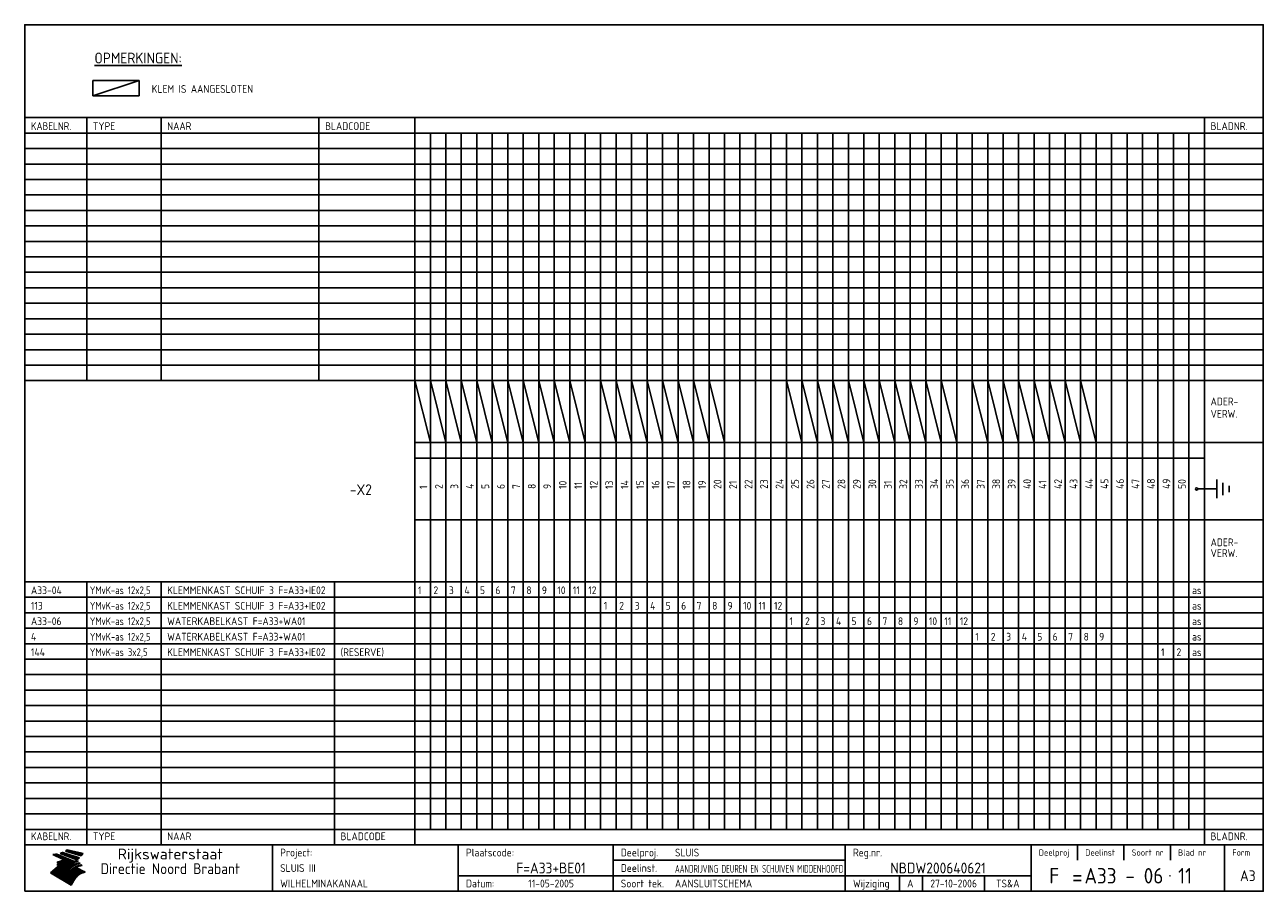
# Model space of a CAD drawing. Extents: x 10 to 410, y 10 to 290.
import ezdxf
from ezdxf.enums import TextEntityAlignment as Align

# ---------------------------------------------------------------- set-up
doc = ezdxf.new("R2010")
doc.units = 0
doc.header["$MEASUREMENT"] = 0
doc.linetypes.add('CENTRE', pattern=[50.8, 31.75, -6.35, 6.35, -6.35])
doc.layers.get('0').update_dxf_attribs({"linetype": 'CONTINUOUS'})
for name, color, linetype in [('0-25', 7, 'CONTINUOUS'), ('0-35', 2, 'CONTINUOUS'), ('0-50', 3, 'CONTINUOUS'), ('B-25', 7, 'CONTINUOUS'), ('B-35', 2, 'CONTINUOUS'), ('S-25', 7, 'CONTINUOUS'), ('S-35', 2, 'CONTINUOUS')]:
    doc.layers.add(name, color=color, linetype=linetype)
doc.styles.add('ISO', font='iso.shx')
doc.styles.get("Standard").update_dxf_attribs({"font": 'iso.shx'})

# ---------------------------------------------------------------- blocks, each defined once
blk = doc.blocks.new('rme16')
at = {"layer": '0-25'}
for p, q in [((410, 35), (10, 35)), ((410, 30), (10, 30)), ((350, 25), (350, 20)), ((365, 25), (365, 20)), ((380, 25), (380, 20)), ((200, 20), (275, 20)), ((150, 15), (335, 15)), ((292.5, 15), (292.5, 10)), ((300, 15), (300, 10)), ((320, 15), (320, 10))]:
    blk.add_line(p, q, dxfattribs=at)
at = {"layer": '0-25', "color": 7}
for p, q in [((19.1, 21.89), (25.12, 19)), ((19.1, 21.89), (25.12, 19)), ((19.17, 21.86), (20.7, 21.86)), ((19.29, 21.8), (20.83, 21.8)), ((19.4, 21.75), (20.96, 21.75)), ((19.52, 21.69), (21.09, 21.69)), ((19.64, 21.63), (21.22, 21.63)), ((19.74, 21.92), (20.56, 21.92)), ((19.75, 21.58), (21.36, 21.58)), ((19.87, 21.52), (21.49, 21.52)), ((19.99, 21.47), (21.62, 21.47)), ((20.11, 21.41), (21.75, 21.41)), ((20.22, 21.35), (21.88, 21.35)), ((20.25, 21.97), (20.43, 21.97)), ((20.34, 21.3), (22.02, 21.3)), ((20.38, 21.99), (26.02, 19.59)), ((20.38, 21.99), (26.02, 19.59)), ((20.46, 21.24), (22.15, 21.24)), ((20.57, 21.18), (22.28, 21.18)), ((20.69, 21.13), (22.41, 21.13)), ((20.81, 21.07), (22.55, 21.07)), ((20.92, 21.02), (22.68, 21.02)), ((21.04, 20.96), (22.81, 20.96)), ((21.16, 20.9), (22.94, 20.9)), ((21.27, 20.85), (23.07, 20.85)), ((21.39, 20.79), (23.21, 20.79)), ((21.47, 22.25), (26.83, 20.19)), ((21.47, 22.25), (26.83, 20.19)), ((21.49, 22.25), (23.07, 22.25)), ((21.51, 20.73), (23.34, 20.73)), ((21.6, 22.2), (23.25, 22.2)), ((21.63, 20.68), (23.47, 20.68)), ((21.65, 22.31), (22.89, 22.31)), ((21.74, 20.62), (23.6, 20.62)), ((21.75, 22.14), (23.42, 22.14)), ((21.8, 22.37), (22.71, 22.37)), ((21.86, 20.57), (23.73, 20.57)), ((21.9, 22.08), (23.6, 22.08)), ((21.94, 22.42), (22.53, 22.42)), ((21.98, 20.51), (23.87, 20.51)), ((22.04, 22.03), (23.78, 22.03)), ((22.06, 22.48), (22.36, 22.48)), ((22.09, 20.45), (24, 20.45)), ((22.18, 22.53), (27.65, 20.8)), ((22.18, 22.53), (27.65, 20.8)), ((22.19, 21.97), (23.96, 21.97)), ((22.21, 20.4), (24.13, 20.4)), ((22.33, 20.34), (24.26, 20.34)), ((22.34, 21.92), (24.13, 21.92)), ((22.37, 20), (23.08, 20)), ((22.44, 20.28), (24.4, 20.28)), ((22.48, 21.86), (24.31, 21.86)), ((22.49, 20.06), (23.04, 20.06)), ((22.56, 20.23), (24.53, 20.23)), ((22.61, 20.12), (22.93, 20.12)), ((22.63, 21.8), (24.49, 21.8)), ((22.68, 20.17), (24.66, 20.17)), ((22.71, 20.17), (22.82, 20.17)), ((23.11, 20.02), (22.77, 20.2)), ((23.11, 20.02), (22.77, 20.2)), ((22.78, 21.75), (24.67, 21.75)), ((22.79, 20.12), (24.79, 20.12)), ((22.91, 20.06), (24.92, 20.06)), ((22.92, 21.69), (24.85, 21.69)), ((23.03, 20), (25.06, 20)), ((23.07, 21.63), (25.02, 21.63)), ((23.14, 22.99), (28.22, 21.46)), ((23.14, 22.99), (28.22, 21.46)), ((23.15, 22.98), (25.33, 22.98)), ((23.22, 21.58), (25.2, 21.58)), ((23.23, 23.04), (25.09, 23.04)), ((23.32, 23.1), (24.84, 23.1)), ((23.34, 22.93), (25.57, 22.93)), ((23.36, 21.52), (25.38, 21.52)), ((23.4, 23.15), (24.6, 23.15)), ((23.49, 23.21), (24.36, 23.21)), ((23.51, 21.47), (25.56, 21.47)), ((23.52, 22.87), (25.81, 22.87)), ((23.57, 23.27), (24.12, 23.27)), ((23.64, 23.32), (23.87, 23.32)), ((23.66, 21.41), (25.74, 21.41)), ((23.7, 23.36), (28.82, 22.17)), ((23.7, 23.36), (28.82, 22.17)), ((23.71, 22.82), (26.06, 22.82)), ((23.8, 21.35), (25.91, 21.35)), ((23.9, 22.76), (26.3, 22.76)), ((23.95, 21.3), (26.09, 21.3)), ((24.09, 22.7), (26.54, 22.7)), ((24.09, 21.24), (26.27, 21.24)), ((24.24, 21.18), (26.45, 21.18)), ((24.27, 22.65), (26.78, 22.65)), ((24.39, 21.13), (26.62, 21.13)), ((24.46, 22.59), (27.03, 22.59)), ((24.53, 21.07), (26.8, 21.07)), ((24.65, 22.53), (27.27, 22.53)), ((24.68, 21.02), (26.98, 21.02)), ((24.83, 20.96), (27.16, 20.96)), ((24.84, 22.48), (27.51, 22.48)), ((24.97, 20.9), (27.34, 20.9)), ((25.02, 22.42), (27.75, 22.42)), ((25.12, 20.85), (27.51, 20.85)), ((25.21, 22.37), (28, 22.37)), ((25.27, 20.79), (27.63, 20.79)), ((25.4, 22.31), (28.24, 22.31)), ((25.41, 20.73), (27.57, 20.73)), ((25.56, 20.68), (27.51, 20.68)), ((25.58, 22.25), (28.48, 22.25)), ((25.71, 20.62), (27.44, 20.62)), ((25.77, 22.2), (28.72, 22.2)), ((25.85, 20.57), (27.37, 20.57)), ((25.96, 22.14), (28.79, 22.14)), ((26, 20.51), (27.29, 20.51)), ((26.15, 22.08), (28.75, 22.08)), ((26.15, 20.45), (27.22, 20.45)), ((26.29, 20.4), (27.14, 20.4)), ((26.33, 22.03), (28.71, 22.03)), ((26.44, 20.34), (27.06, 20.34)), ((26.52, 21.97), (28.66, 21.97)), ((26.59, 20.28), (26.97, 20.28)), ((26.71, 21.92), (28.62, 21.92)), ((26.73, 20.23), (26.89, 20.23)), ((26.9, 21.86), (28.57, 21.86)), ((27.08, 21.8), (28.52, 21.8)), ((27.27, 21.75), (28.48, 21.75)), ((27.46, 21.69), (28.43, 21.69)), ((27.65, 21.63), (28.38, 21.63)), ((27.83, 21.58), (28.33, 21.58)), ((28.02, 21.52), (28.28, 21.52)), ((28.21, 21.47), (28.22, 21.47)), ((20.58, 17.88), (18.3, 16)), ((20.58, 17.88), (18.3, 16)), ((24.94, 11.97), (18.3, 16)), ((24.94, 11.97), (18.3, 16)), ((18.31, 16.01), (20.96, 16.01)), ((18.38, 16.07), (21.46, 16.07)), ((18.45, 16.12), (21.88, 16.12)), ((18.52, 16.18), (22.15, 16.18)), ((18.59, 16.23), (22.38, 16.23)), ((18.65, 16.29), (22.58, 16.29)), ((18.72, 16.35), (22.75, 16.35)), ((18.79, 16.4), (22.91, 16.4)), ((18.86, 16.46), (20.6, 16.46)), ((18.93, 16.52), (20.6, 16.52)), ((18.99, 16.57), (20.6, 16.57)), ((19.06, 16.63), (20.6, 16.63)), ((19.13, 16.68), (20.6, 16.68)), ((19.2, 16.74), (20.6, 16.74)), ((19.27, 16.8), (20.6, 16.8)), ((19.33, 16.85), (21.07, 16.85)), ((19.4, 16.91), (21.55, 16.91)), ((19.47, 16.97), (21.88, 16.97)), ((19.54, 17.02), (22.13, 17.02)), ((19.61, 17.08), (22.34, 17.08)), ((19.67, 17.13), (20.6, 17.13)), ((19.74, 17.19), (20.6, 17.19)), ((19.81, 17.25), (20.6, 17.25)), ((19.88, 17.3), (20.6, 17.3)), ((19.95, 17.36), (20.6, 17.36)), ((20.01, 17.42), (20.6, 17.42)), ((20.08, 17.47), (20.93, 17.47)), ((20.15, 17.53), (21.26, 17.53)), ((20.22, 17.58), (21.51, 17.58)), ((20.29, 17.64), (21.72, 17.64)), ((20.35, 17.7), (21.9, 17.7)), ((20.42, 17.75), (22.07, 17.75)), ((20.49, 17.81), (22.22, 17.81)), ((20.56, 17.87), (22.36, 17.87)), ((20.6, 19.11), (20.58, 19.51)), ((20.6, 19.11), (20.58, 19.51)), ((20.58, 19.5), (22.09, 19.5)), ((20.58, 19.44), (21.95, 19.44)), ((20.59, 19.38), (21.79, 19.38)), ((20.59, 19.33), (21.62, 19.33)), ((20.59, 19.27), (21.42, 19.27)), ((20.6, 19.22), (21.2, 19.22)), ((20.6, 19.16), (20.93, 19.16)), ((20.6, 19.11), (20.69, 19.12)), ((20.6, 19.11), (20.69, 19.12)), ((20.6, 18.79), (20.77, 18.81)), ((20.6, 18.79), (20.77, 18.81)), ((20.6, 18.29), (20.6, 18.79)), ((20.6, 18.29), (20.6, 18.79)), ((20.6, 18.77), (22.46, 18.77)), ((20.6, 18.71), (22.33, 18.71)), ((20.6, 18.65), (22.19, 18.65)), ((20.6, 18.6), (22.04, 18.6)), ((20.6, 18.54), (21.87, 18.54)), ((20.6, 18.48), (21.68, 18.48)), ((20.6, 18.43), (21.46, 18.43)), ((20.6, 18.37), (21.21, 18.37)), ((20.6, 18.29), (20.88, 18.32)), ((20.6, 18.29), (20.88, 18.32)), ((20.6, 18.32), (20.87, 18.32)), ((20.6, 17.88), (20.86, 17.91)), ((20.6, 17.88), (20.86, 17.91)), ((20.6, 17.43), (20.97, 17.48)), ((20.6, 17.43), (20.97, 17.48)), ((20.6, 17.43), (20.6, 17.09)), ((20.6, 17.43), (20.6, 17.09)), ((20.6, 17.09), (21.26, 17.16)), ((20.6, 17.09), (21.26, 17.16)), ((20.6, 16.8), (21.37, 16.89)), ((20.6, 16.8), (21.37, 16.89)), ((20.6, 16.8), (20.6, 16.45)), ((20.6, 16.8), (20.6, 16.45)), ((20.6, 16.45), (21.56, 16.56)), ((20.6, 16.45), (21.56, 16.56)), ((20.6, 15.97), (21.67, 16.09)), ((20.6, 15.97), (21.67, 16.09)), ((20.7, 16.46), (23.06, 16.46)), ((20.9, 19.55), (22.23, 19.55)), ((20.9, 18.82), (22.59, 18.82)), ((20.98, 17.92), (22.5, 17.92)), ((21.02, 17.13), (22.53, 17.13)), ((21.19, 19.61), (22.35, 19.61)), ((21.2, 16.52), (23.2, 16.52)), ((21.32, 18.88), (22.71, 18.88)), ((21.32, 17.98), (22.62, 17.98)), ((21.42, 19.67), (22.47, 19.67)), ((21.47, 17.19), (22.7, 17.19)), ((21.59, 18.03), (22.74, 18.03)), ((21.61, 18.93), (22.82, 18.93)), ((21.62, 19.72), (22.59, 19.72)), ((21.72, 16.57), (23.32, 16.57)), ((21.77, 17.25), (22.85, 17.25)), ((21.8, 19.78), (22.69, 19.78)), ((21.8, 18.09), (22.85, 18.09)), ((21.84, 18.99), (22.92, 18.99)), ((21.96, 19.83), (22.79, 19.83)), ((21.99, 18.15), (22.95, 18.15)), ((22.01, 17.3), (22.99, 17.3)), ((22.03, 19.05), (23.03, 19.05)), ((22.1, 16.63), (23.44, 16.63)), ((22.11, 19.89), (22.89, 19.89)), ((22.16, 18.2), (23.05, 18.2)), ((22.21, 19.1), (23.12, 19.1)), ((22.21, 17.36), (23.12, 17.36)), ((22.24, 19.95), (22.99, 19.95)), ((22.31, 18.26), (23.15, 18.26)), ((22.36, 19.16), (23.22, 19.16)), ((22.38, 16.68), (23.56, 16.68)), ((22.39, 17.42), (23.24, 17.42)), ((22.45, 18.32), (23.24, 18.32)), ((22.51, 19.22), (23.3, 19.22)), ((22.56, 17.47), (23.36, 17.47)), ((22.59, 18.37), (23.33, 18.37)), ((22.6, 16.74), (23.66, 16.74)), ((22.64, 19.27), (23.39, 19.27)), ((22.71, 18.43), (23.42, 18.43)), ((22.71, 17.53), (23.47, 17.53)), ((22.77, 19.33), (23.47, 19.33)), ((22.79, 16.8), (23.77, 16.8)), ((22.83, 18.48), (23.5, 18.48)), ((22.84, 17.58), (23.57, 17.58)), ((22.89, 19.38), (23.55, 19.38)), ((22.94, 18.54), (23.58, 18.54)), ((22.96, 16.85), (23.86, 16.85)), ((22.97, 17.64), (23.67, 17.64)), ((23, 19.44), (23.63, 19.44)), ((23.04, 18.6), (23.66, 18.6)), ((23.1, 19.5), (23.72, 19.5)), ((23.1, 17.7), (23.77, 17.7)), ((23.12, 16.91), (23.96, 16.91)), ((23.14, 18.65), (23.74, 18.65)), ((23.15, 19.95), (25.19, 19.95)), ((23.21, 19.55), (23.8, 19.55)), ((23.21, 17.75), (23.86, 17.75)), ((23.21, 16.01), (28.9, 16.01)), ((23.24, 18.71), (23.82, 18.71)), ((23.26, 19.89), (25.32, 19.89)), ((23.26, 16.97), (24.05, 16.97)), ((23.3, 19.61), (23.88, 19.61)), ((23.32, 17.81), (23.95, 17.81)), ((23.33, 18.77), (23.91, 18.77)), ((23.37, 16.07), (29.08, 16.07)), ((23.38, 19.83), (25.45, 19.83)), ((23.39, 19.67), (23.81, 19.67)), ((23.39, 17.02), (24.14, 17.02)), ((23.42, 18.82), (23.99, 18.82)), ((23.42, 17.87), (24.03, 17.87)), ((23.45, 19.7), (23.58, 19.79)), ((23.45, 19.7), (23.58, 19.79)), ((23.48, 19.72), (23.7, 19.72)), ((23.5, 19.78), (25.58, 19.78)), ((23.51, 18.88), (24.07, 18.88)), ((23.51, 16.12), (29.27, 16.12)), ((23.52, 17.92), (24.11, 17.92)), ((23.52, 17.08), (24.22, 17.08)), ((23.54, 18.9), (24.3, 19.42)), ((23.54, 18.9), (24.3, 19.42)), ((23.56, 19.78), (23.59, 19.78)), ((23.56, 19.39), (23.9, 19.62)), ((23.56, 19.39), (23.9, 19.62)), ((23.58, 19.79), (23.9, 19.62)), ((23.58, 19.79), (23.9, 19.62)), ((23.59, 18.93), (24.15, 18.93)), ((23.61, 19.72), (25.72, 19.72)), ((23.62, 17.98), (24.2, 17.98)), ((23.63, 17.13), (24.3, 17.13)), ((23.65, 18.59), (24.62, 19.25)), ((23.65, 18.59), (24.62, 19.25)), ((29.41, 16.17), (23.65, 16.17)), ((23.67, 18.99), (24.23, 18.99)), ((23.71, 18.03), (24.28, 18.03)), ((23.73, 19.67), (25.85, 19.67)), ((23.75, 19.05), (24.32, 19.05)), ((23.75, 17.19), (24.38, 17.19)), ((23.77, 16.23), (29.47, 16.23)), ((23.79, 18.09), (24.36, 18.09)), ((23.83, 19.1), (24.4, 19.1)), ((23.85, 19.61), (25.98, 19.61)), ((23.85, 17.25), (24.46, 17.25)), ((23.88, 18.15), (24.44, 18.15)), ((23.89, 16.29), (29.36, 16.29)), ((23.92, 19.16), (24.48, 19.16)), ((23.94, 18.19), (25.23, 19.07)), ((23.94, 18.19), (25.23, 19.07)), ((23.95, 17.3), (24.55, 17.3)), ((23.96, 19.55), (25.96, 19.55)), ((23.96, 18.2), (24.53, 18.2)), ((24, 19.22), (24.56, 19.22)), ((24, 16.35), (29.24, 16.35)), ((24.04, 18.26), (24.61, 18.26)), ((24.05, 17.36), (24.63, 17.36)), ((24.06, 17.88), (25.34, 18.76)), ((24.06, 17.88), (25.34, 18.76)), ((24.08, 19.5), (25.88, 19.5)), ((24.08, 19.27), (24.58, 19.27)), ((24.11, 16.4), (29.13, 16.4)), ((24.13, 18.32), (24.69, 18.32)), ((24.14, 17.42), (24.71, 17.42)), ((24.16, 19.33), (24.47, 19.33)), ((24.2, 19.44), (25.79, 19.44)), ((24.21, 18.37), (24.77, 18.37)), ((24.21, 16.46), (29.02, 16.46)), ((24.23, 17.47), (24.79, 17.47)), ((24.24, 17.48), (25.52, 18.36)), ((24.24, 17.48), (25.52, 18.36)), ((24.25, 19.38), (24.36, 19.38)), ((24.29, 18.43), (24.85, 18.43)), ((24.3, 19.42), (24.62, 19.25)), ((24.3, 19.42), (24.62, 19.25)), ((24.31, 19.38), (25.71, 19.38)), ((24.31, 17.53), (24.87, 17.53)), ((24.31, 16.52), (28.91, 16.52)), ((24.35, 17.17), (25.64, 18.05)), ((24.35, 17.17), (25.64, 18.05)), ((24.37, 18.48), (24.94, 18.48)), ((24.39, 17.58), (24.96, 17.58)), ((24.4, 16.57), (28.79, 16.57)), ((24.43, 19.33), (25.62, 19.33)), ((24.45, 18.54), (25.02, 18.54)), ((24.47, 17.64), (25.04, 17.64)), ((24.49, 16.63), (28.68, 16.63)), ((24.54, 18.6), (25.1, 18.6)), ((24.55, 19.27), (25.54, 19.27)), ((24.56, 17.7), (25.12, 17.7)), ((24.57, 16.68), (28.57, 16.68)), ((24.62, 18.65), (25.18, 18.65)), ((24.63, 16.72), (25.91, 17.6)), ((24.63, 16.72), (25.91, 17.6)), ((24.64, 17.75), (25.2, 17.75)), ((24.66, 16.74), (28.45, 16.74)), ((24.67, 19.22), (25.45, 19.22)), ((24.7, 18.71), (25.27, 18.71)), ((24.72, 17.81), (25.29, 17.81)), ((24.74, 16.8), (28.34, 16.8)), ((24.78, 19.16), (25.37, 19.16)), ((24.78, 18.77), (25.34, 18.77)), ((24.8, 17.87), (25.37, 17.87)), ((24.82, 16.85), (28.23, 16.85)), ((24.87, 18.82), (25.4, 18.82)), ((24.89, 17.92), (25.45, 17.92)), ((24.9, 19.1), (25.28, 19.1)), ((24.9, 16.91), (28.11, 16.91)), ((24.95, 18.88), (25.45, 18.88)), ((24.97, 17.98), (25.53, 17.98)), ((24.99, 16.97), (28, 16.97)), ((25.02, 19.05), (25.2, 19.05)), ((25.03, 18.93), (25.51, 18.93)), ((25.05, 18.03), (25.61, 18.03)), ((25.07, 17.02), (27.89, 17.02)), ((25.11, 18.99), (25.57, 18.99)), ((26.02, 19.59), (25.12, 19)), ((26.02, 19.59), (25.12, 19)), ((25.13, 18.09), (25.68, 18.09)), ((25.15, 17.08), (27.77, 17.08)), ((25.19, 19.05), (25.63, 19.05)), ((25.21, 18.15), (25.75, 18.15)), ((25.23, 17.13), (27.66, 17.13)), ((25.26, 19.1), (25.7, 19.1)), ((25.3, 18.2), (25.82, 18.2)), ((25.31, 17.19), (27.55, 17.19)), ((25.33, 19.16), (25.77, 19.16)), ((25.38, 18.26), (25.89, 18.26)), ((25.39, 19.22), (25.85, 19.22)), ((25.4, 17.25), (27.43, 17.25)), ((25.46, 18.32), (25.97, 18.32)), ((25.47, 19.27), (25.93, 19.27)), ((25.48, 17.3), (27.32, 17.3)), ((25.54, 19.33), (26.03, 19.33)), ((25.54, 18.37), (26.06, 18.37)), ((25.56, 17.36), (27.21, 17.36)), ((25.62, 18.43), (26.14, 18.43)), ((25.63, 19.38), (26.13, 19.38)), ((25.64, 17.42), (27.1, 17.42)), ((25.7, 18.48), (26.24, 18.48)), ((25.72, 19.44), (26.24, 19.44)), ((25.73, 17.47), (26.98, 17.47)), ((25.79, 18.54), (26.34, 18.54)), ((25.81, 17.53), (26.87, 17.53)), ((25.82, 19.5), (26.36, 19.5)), ((25.89, 18.6), (26.46, 18.6)), ((25.89, 17.58), (26.76, 17.58)), ((25.93, 19.55), (26.53, 19.55)), ((25.96, 17.64), (26.64, 17.64)), ((25.99, 18.65), (26.58, 18.65)), ((26.04, 17.7), (26.59, 17.7)), ((26.06, 19.61), (26.85, 19.61)), ((26.1, 18.71), (26.72, 18.71)), ((26.12, 17.75), (26.67, 17.75)), ((26.2, 17.81), (26.76, 17.81)), ((26.21, 19.67), (27.23, 19.67)), ((26.23, 18.77), (26.89, 18.77)), ((26.29, 17.87), (26.86, 17.87)), ((26.37, 18.82), (27.09, 18.82)), ((26.39, 17.92), (26.97, 17.92)), ((26.44, 19.72), (27.18, 19.72)), ((26.49, 17.98), (27.09, 17.98)), ((26.53, 18.88), (27.34, 18.88)), ((26.56, 17.68), (29.54, 16.2)), ((26.56, 17.68), (29.54, 16.2)), ((26.6, 18.03), (27.22, 18.03)), ((26.72, 18.09), (27.38, 18.09)), ((26.73, 18.93), (27.66, 18.93)), ((26.85, 18.15), (27.56, 18.15)), ((26.99, 18.99), (27.9, 18.99)), ((27, 18.2), (27.8, 18.2)), ((27.13, 19.78), (27.25, 19.64)), ((27.13, 19.78), (27.25, 19.64)), ((27.18, 18.26), (28.13, 18.26)), ((27.26, 19.05), (27.84, 19.05)), ((27.39, 18.32), (28.47, 18.32)), ((27.7, 18.37), (28.49, 18.37)), ((27.78, 19.1), (27.93, 18.96)), ((27.78, 19.1), (27.93, 18.96)), ((28, 18.43), (28.44, 18.43)), ((28.29, 15.83), (29.54, 16.2)), ((28.29, 15.83), (29.54, 16.2)), ((28.39, 18.48), (28.54, 18.32)), ((28.39, 18.48), (28.54, 18.32)), ((29.54, 16.2), (29.45, 16.17)), ((29.54, 16.2), (29.45, 16.17)), ((29.46, 16.18), (29.47, 16.18)), ((18.38, 15.95), (20.6, 15.95)), ((18.47, 15.9), (20.6, 15.9)), ((18.57, 15.84), (20.6, 15.84)), ((18.66, 15.78), (20.6, 15.78)), ((18.75, 15.73), (20.6, 15.73)), ((18.85, 15.67), (20.6, 15.67)), ((18.94, 15.62), (20.6, 15.62)), ((19.03, 15.56), (27.83, 15.56)), ((19.12, 15.5), (27.75, 15.5)), ((19.22, 15.45), (27.66, 15.45)), ((19.31, 15.39), (27.58, 15.39)), ((19.4, 15.33), (27.5, 15.33)), ((19.49, 15.28), (27.43, 15.28)), ((19.59, 15.22), (27.36, 15.22)), ((19.68, 15.17), (27.29, 15.17)), ((19.77, 15.11), (27.22, 15.11)), ((19.86, 15.05), (27.15, 15.05)), ((19.96, 15), (27.09, 15)), ((20.05, 14.94), (27.02, 14.94)), ((20.14, 14.88), (26.96, 14.88)), ((20.24, 14.83), (26.9, 14.83)), ((20.33, 14.77), (26.84, 14.77)), ((20.42, 14.72), (26.79, 14.72)), ((20.51, 14.66), (26.73, 14.66)), ((20.6, 15.97), (20.6, 15.58)), ((20.6, 15.97), (20.6, 15.58)), ((20.6, 15.58), (21.95, 15.73)), ((20.6, 15.58), (21.95, 15.73)), ((20.61, 14.6), (26.68, 14.6)), ((20.7, 14.55), (26.62, 14.55)), ((20.79, 14.49), (26.57, 14.49)), ((20.88, 14.43), (26.52, 14.43)), ((20.94, 15.62), (27.92, 15.62)), ((20.98, 14.38), (26.47, 14.38)), ((21.07, 14.32), (26.42, 14.32)), ((21.16, 14.27), (26.38, 14.27)), ((21.25, 14.21), (26.33, 14.21)), ((21.35, 14.15), (26.29, 14.15)), ((21.44, 14.1), (26.24, 14.1)), ((21.45, 15.67), (28.01, 15.67)), ((21.53, 14.04), (26.2, 14.04)), ((21.63, 13.98), (26.16, 13.98)), ((21.72, 13.93), (26.12, 13.93)), ((21.81, 13.87), (26.08, 13.87)), ((21.9, 13.82), (26.04, 13.82)), ((21.96, 15.73), (28.11, 15.73)), ((22, 13.76), (26, 13.76)), ((22.09, 13.7), (25.96, 13.7)), ((22.18, 13.65), (25.93, 13.65)), ((22.27, 13.59), (25.89, 13.59)), ((22.34, 15.78), (28.21, 15.78)), ((22.37, 13.53), (25.86, 13.53)), ((22.46, 13.48), (25.82, 13.48)), ((22.55, 13.42), (25.79, 13.42)), ((22.62, 15.84), (28.33, 15.84)), ((22.65, 13.37), (25.76, 13.37)), ((22.74, 13.31), (25.73, 13.31)), ((22.83, 13.25), (25.69, 13.25)), ((22.84, 15.9), (28.52, 15.9)), ((22.92, 13.2), (25.66, 13.2)), ((23.02, 13.14), (25.63, 13.14)), ((23.04, 15.95), (28.71, 15.95)), ((23.11, 13.08), (25.59, 13.08)), ((23.2, 13.03), (25.56, 13.03)), ((23.29, 12.97), (25.53, 12.97)), ((23.39, 12.92), (25.5, 12.92)), ((23.48, 12.86), (25.46, 12.86)), ((23.57, 12.8), (25.43, 12.8)), ((23.66, 12.75), (25.4, 12.75)), ((23.76, 12.69), (25.36, 12.69)), ((23.85, 12.63), (25.33, 12.63)), ((23.94, 12.58), (25.3, 12.58)), ((24.04, 12.52), (25.26, 12.52)), ((24.13, 12.47), (25.23, 12.47)), ((24.22, 12.41), (25.2, 12.41)), ((24.31, 12.35), (25.17, 12.35)), ((24.41, 12.3), (25.13, 12.3)), ((24.5, 12.24), (25.1, 12.24)), ((24.59, 12.18), (25.07, 12.18)), ((24.68, 12.13), (25.03, 12.13)), ((24.78, 12.07), (25, 12.07)), ((24.87, 12.02), (24.97, 12.02)), ((24.94, 11.97), (25.81, 13.45)), ((24.94, 11.97), (25.81, 13.45))]:
    blk.add_line(p, q, dxfattribs=at)
for centre, radius, start, end in [((19.15, 29.7), 7.8, 269.6055, 279.0886), ((19.15, 29.7), 7.8, 269.6055, 279.0886), ((19.93, 25.38), 5.91, 276.3402, 298.7463), ((19.93, 25.38), 5.91, 276.3402, 298.7463), ((19.84, 25.09), 6.03, 278.129, 302.868), ((19.84, 25.09), 6.03, 278.129, 302.868), ((19.84, 27.26), 5.27, 288.0217, 296.3084), ((19.84, 27.26), 5.27, 288.0217, 296.3084), ((20.49, 27.56), 5.28, 300.0654, 307.393), ((20.49, 27.56), 5.28, 300.0654, 307.393), ((24.11, 24.7), 5.26, 301.1147, 312.2814), ((24.11, 24.7), 5.26, 301.1147, 312.2814), ((21.95, 27.32), 8.59, 316.9248, 323.1399), ((21.95, 27.32), 8.59, 316.9248, 323.1399), ((20.21, 23.78), 5.91, 273.6149, 304.3803), ((20.21, 23.78), 5.91, 273.6149, 304.3803), ((20.35, 24.56), 5.76, 274.164, 302.5474), ((20.35, 24.56), 5.76, 274.164, 302.5474), ((20.05, 24.28), 6.02, 277.9472, 305.7139), ((20.05, 24.28), 6.02, 277.9472, 305.7139), ((20.04, 23.49), 6.09, 278.8115, 306.4242), ((20.04, 23.49), 6.09, 278.8115, 306.4242), ((20.53, 23.07), 5.96, 277.0519, 304.973), ((20.53, 23.07), 5.96, 277.0519, 304.973), ((20.72, 22.76), 5.91, 276.3402, 304.3803), ((20.72, 22.76), 5.91, 276.3402, 304.3803), ((21.06, 22.34), 5.81, 274.9043, 303.1745), ((21.06, 22.34), 5.81, 274.9043, 303.1745), ((20.82, 22.06), 6.04, 278.1111, 305.8489), ((20.82, 22.06), 6.04, 278.1111, 305.8489), ((21.3, 21.6), 5.91, 276.3402, 304.3803), ((21.3, 21.6), 5.91, 276.3402, 304.3803), ((27.05, 17.17), 2.63, 107.4286, 133.7799), ((27.05, 17.17), 2.63, 107.4286, 133.7799), ((27.45, 16.91), 2.81, 110.4143, 138.7411), ((27.45, 16.91), 2.81, 110.4143, 138.7411), ((27.57, 15.64), 3.4, 98.1566, 126.9045), ((27.57, 15.64), 3.4, 98.1566, 126.9045), ((27.91, 15.54), 3.39, 100.5835, 132.088), ((27.91, 15.54), 3.39, 100.5835, 132.088), ((28.21, 14.74), 3.67, 95.7581, 128.7216), ((28.21, 14.74), 3.67, 95.7581, 128.7216), ((27.01, 16.84), 2.93, 87.7348, 104.8316), ((27.01, 16.84), 2.93, 87.7348, 104.8316), ((27.37, 15.71), 3.93, 91.7838, 103.2817), ((27.37, 15.71), 3.93, 91.7838, 103.2817), ((28.4, 15.05), 3.21, 96.3886, 125.0052), ((28.4, 15.05), 3.21, 96.3886, 125.0052), ((27.82, 16.31), 2.8, 90.634, 105.1984), ((27.82, 16.31), 2.8, 90.634, 105.1984), ((28.19, 15.04), 3.93, 93.8342, 103.2817), ((28.19, 15.04), 3.93, 93.8342, 103.2817), ((28.58, 15.69), 2.8, 93.8141, 105.1984), ((28.58, 15.69), 2.8, 93.8141, 105.1984), ((28.95, 14.41), 3.93, 96.0135, 103.2817), ((28.95, 14.41), 3.93, 96.0135, 103.2817), ((31.24, 10.26), 6.3, 117.9568, 149.6251), ((31.24, 10.26), 6.3, 117.9568, 149.6251)]:
    blk.add_arc(centre, radius, start, end, dxfattribs=at)
at = {"layer": '0-35'}
for p, q in [((90, 25), (90, 10)), ((150, 25), (150, 10)), ((200, 25), (200, 10)), ((275, 25), (275, 10)), ((335, 25), (335, 10)), ((397.5, 25), (397.5, 10))]:
    blk.add_line(p, q, dxfattribs=at)
at = {"layer": '0-50'}
for p, q in [((10, 25), (410, 25)), ((348.75, 15), (351.25, 15)), ((348.75, 13.5), (351.25, 13.5))]:
    blk.add_line(p, q, dxfattribs=at)
blk.add_lwpolyline([(10, 10), (410, 10), (410, 290), (10, 290)], close=True, dxfattribs=at)
at = {"layer": '0-50', "const_width": 0.25}
blk.add_lwpolyline([(379.75, 15, 1), (380, 15, 1)], format="xyb", close=True, dxfattribs=at)
at = {"layer": '0-25', "style": 'ISO'}
for s, height, p in [('Project:', 2.5, (92.5, 22.5)), ('Plaatscode:', 2.5, (152.5, 22.5)), ('Deelproj.', 2.5, (202.5, 22.5)), ('Reg.nr.', 2.5, (277.5, 22.5)), ('Deelproj', 2, (337.5, 22.5)), ('Deelinst', 2, (352.5, 22.5)), ('Soort nr', 2, (367.5, 22.5)), ('Blad nr', 2, (382.5, 22.5)), ('Form', 2, (400, 22.5)), ('Deelinst.', 2.5, (202.5, 17.5)), ('Datum:', 2.5, (152.5, 12.5)), ('Soort tek.', 2.5, (202.5, 12.5)), ('Wijziging', 2.5, (277.5, 12.5))]:
    blk.add_text(s, height=height, dxfattribs=at).set_placement(p, align=Align.MIDDLE_LEFT)
for tag, height, p in [('N', 2.5, (220, 22.5)), ('B', 2.5, (92.5, 17.5)), ('P', 1.8, (220, 17.5)), ('C', 2.5, (92.5, 12.5)), ('U', 2.5, (220, 12.5)), ('REV', 2.5, (295, 12.5))]:
    blk.add_attdef(tag, text='', height=height, dxfattribs=at).set_placement(p, align=Align.MIDDLE_LEFT)
for tag, p in [('W', (180, 12.5)), ('Z', (310, 12.5)), ('Y', (327.5, 12.5))]:
    blk.add_attdef(tag, text='', height=2.5, dxfattribs=at).set_placement(p, align=Align.MIDDLE)
at = {"layer": '0-35', "style": 'ISO', "width": 1.182609}
blk.add_text('Rijkswaterstaat', height=3.5, dxfattribs=at).set_placement((40, 20.28), (74, 20.28), align=Align.FIT)
at = {"layer": '0-35', "color": 2, "style": 'ISO', "width": 1.016949}
blk.add_text('Directie Noord Brabant', height=3.5, dxfattribs=at).set_placement((34.5, 15.53), (79.5, 15.53), align=Align.FIT)
at = {"layer": '0-35', "style": 'ISO'}
blk.add_attdef('X', text='', height=3.5, dxfattribs=at).set_placement((180, 17.5), align=Align.MIDDLE_CENTER)
blk.add_attdef('RNR', text='', height=3.5, dxfattribs=at).set_placement((305, 17.5), align=Align.MIDDLE)
blk.add_attdef('FORM', text='', height=3.5, dxfattribs=at).set_placement((402.5, 15), align=Align.MIDDLE_LEFT)
at = {"layer": '0-50', "style": 'ISO'}
for tag, p in [('M', (342.5, 15)), ('O', (365, 15))]:
    blk.add_attdef(tag, text='', height=5, dxfattribs=at).set_placement(p, align=Align.MIDDLE)
blk.add_attdef('Q', text='', height=5, dxfattribs=at).set_placement((382.5, 15), align=Align.MIDDLE_LEFT)

msp = doc.modelspace()

# ---------------------------------------------------------------- linework, layer by layer
for p, q in [((136, 150), (391, 150)), ((10, 30), (10, 25)), ((30, 25), (10, 25))]:
    msp.add_line(p, q)
at = {"layer": 'S-25'}
for p, q in [((32, 272), (32, 267)), ((47, 272), (32, 272)), ((32, 267), (47, 272)), ((47, 267), (47, 272)), ((32, 267), (47, 267)), ((10, 260), (410, 260)), ((10, 255), (410, 255)), ((141, 255), (141, 175)), ((146, 255), (146, 175)), ((151, 255), (151, 175)), ((156, 255), (156, 175)), ((161, 255), (161, 30)), ((166, 255), (166, 175)), ((171, 255), (171, 175)), ((176, 255), (176, 175)), ((181, 255), (181, 175)), ((186, 255), (186, 30)), ((191, 255), (191, 175)), ((196, 255), (196, 175)), ((201, 255), (201, 175)), ((206, 255), (206, 175)), ((211, 255), (211, 30)), ((216, 255), (216, 175)), ((221, 255), (221, 175)), ((226, 255), (226, 175)), ((231, 255), (231, 175)), ((236, 255), (236, 30)), ((241, 255), (241, 175)), ((246, 255), (246, 175)), ((251, 255), (251, 175)), ((256, 255), (256, 175)), ((261, 255), (261, 30)), ((266, 255), (266, 175)), ((271, 255), (271, 175)), ((276, 255), (276, 175)), ((281, 255), (281, 175)), ((286, 255), (286, 30)), ((291, 255), (291, 175)), ((296, 255), (296, 175)), ((301, 255), (301, 175)), ((306, 255), (306, 175)), ((311, 255), (311, 30)), ((316, 255), (316, 175)), ((321, 255), (321, 175)), ((326, 255), (326, 175)), ((331, 255), (331, 175)), ((336, 255), (336, 30)), ((341, 255), (341, 175)), ((346, 255), (346, 175)), ((351, 255), (351, 175)), ((356, 255), (356, 175)), ((361, 255), (361, 30)), ((366, 255), (366, 175)), ((371, 255), (371, 175)), ((376, 255), (376, 175)), ((381, 255), (381, 175)), ((386, 255), (386, 30)), ((10, 250), (410, 250)), ((10, 245), (410, 245)), ((10, 240), (410, 240)), ((10, 235), (410, 235)), ((10, 230), (410, 230)), ((10, 225), (410, 225)), ((10, 220), (410, 220)), ((10, 215), (410, 215)), ((15, 215), (410, 215)), ((10, 210), (410, 210)), ((10, 205), (410, 205)), ((10, 200), (410, 200)), ((10, 195), (410, 195)), ((10, 190), (410, 190)), ((10, 185), (410, 185)), ((10, 180), (410, 180)), ((10, 175), (410, 175)), ((141, 175), (141, 110)), ((146, 175), (146, 110)), ((151, 175), (151, 110)), ((156, 175), (156, 110)), ((166, 175), (166, 110)), ((171, 175), (171, 110)), ((176, 175), (176, 110)), ((181, 175), (181, 110)), ((191, 175), (191, 110)), ((196, 175), (196, 110)), ((201, 175), (201, 110)), ((206, 175), (206, 110)), ((216, 175), (216, 110)), ((221, 175), (221, 110)), ((226, 175), (226, 110)), ((231, 175), (231, 110)), ((241, 175), (241, 110)), ((246, 175), (246, 110)), ((251, 175), (251, 110)), ((256, 175), (256, 110)), ((266, 175), (266, 110)), ((271, 175), (271, 110)), ((276, 175), (276, 110)), ((281, 175), (281, 110)), ((291, 175), (291, 110)), ((296, 175), (296, 110)), ((301, 175), (301, 110)), ((306, 175), (306, 110)), ((316, 175), (316, 110)), ((321, 175), (321, 110)), ((326, 175), (326, 110)), ((331, 175), (331, 110)), ((341, 175), (341, 110)), ((346, 175), (346, 110)), ((351, 175), (351, 110)), ((356, 175), (356, 110)), ((366, 175), (366, 110)), ((371, 175), (371, 110)), ((376, 175), (376, 110)), ((381, 175), (381, 110)), ((389, 140), (395, 140)), ((395, 143), (395, 137)), ((397, 142), (397, 138)), ((399, 141), (399, 139)), ((10, 110), (410, 110)), ((141, 110), (141, 30)), ((146, 110), (146, 30)), ((151, 110), (151, 30)), ((156, 110), (156, 30)), ((166, 110), (166, 30)), ((171, 110), (171, 30)), ((176, 110), (176, 30)), ((181, 110), (181, 30)), ((191, 110), (191, 30)), ((196, 110), (196, 30)), ((201, 110), (201, 30)), ((206, 110), (206, 30)), ((216, 110), (216, 30)), ((221, 110), (221, 30)), ((226, 110), (226, 30)), ((231, 110), (231, 30)), ((241, 110), (241, 30)), ((246, 110), (246, 30)), ((251, 110), (251, 30)), ((256, 110), (256, 30)), ((266, 110), (266, 30)), ((271, 110), (271, 30)), ((276, 110), (276, 30)), ((281, 110), (281, 30)), ((291, 110), (291, 30)), ((296, 110), (296, 30)), ((301, 110), (301, 30)), ((306, 110), (306, 30)), ((316, 110), (316, 30)), ((321, 110), (321, 30)), ((326, 110), (326, 30)), ((331, 110), (331, 30)), ((341, 110), (341, 30)), ((346, 110), (346, 30)), ((351, 110), (351, 30)), ((356, 110), (356, 30)), ((366, 110), (366, 30)), ((371, 110), (371, 30)), ((376, 110), (376, 30)), ((381, 110), (381, 30)), ((10, 105), (410, 105)), ((10, 100), (410, 100)), ((10, 95), (410, 95)), ((10, 90), (410, 90)), ((10, 85), (410, 85)), ((10, 80), (410, 80)), ((10, 75), (410, 75)), ((10, 70), (410, 70)), ((10, 65), (410, 65)), ((10, 60), (410, 60)), ((10, 55), (410, 55)), ((10, 50), (410, 50)), ((10, 45), (410, 45)), ((10, 40), (410, 40)), ((10, 35), (410, 35)), ((10, 30), (410, 30))]:
    msp.add_line(p, q, dxfattribs=at)
at = {"layer": 'S-25', "linetype": 'CENTRE'}
for p, q in [((141, 155), (136, 175)), ((146, 155), (141, 175)), ((151, 155), (146, 175)), ((156, 155), (151, 175)), ((161, 155), (156, 175)), ((166, 155), (161, 175)), ((171, 155), (166, 175)), ((176, 155), (171, 175)), ((181, 155), (176, 175)), ((186, 155), (181, 175)), ((191, 155), (186, 175)), ((201, 155), (196, 175)), ((206, 155), (201, 175)), ((211, 155), (206, 175)), ((216, 155), (211, 175)), ((221, 155), (216, 175)), ((226, 155), (221, 175)), ((231, 155), (226, 175)), ((236, 155), (231, 175)), ((261, 155), (256, 175)), ((266, 155), (261, 175)), ((271, 155), (266, 175)), ((276, 155), (271, 175)), ((281, 155), (276, 175)), ((286, 155), (281, 175)), ((291, 155), (286, 175)), ((296, 155), (291, 175)), ((301, 155), (296, 175)), ((306, 155), (301, 175)), ((311, 155), (306, 175)), ((321, 155), (316, 175)), ((326, 155), (321, 175)), ((331, 155), (326, 175)), ((336, 155), (331, 175)), ((341, 155), (336, 175)), ((346, 155), (341, 175)), ((351, 155), (346, 175)), ((356, 155), (351, 175))]:
    msp.add_line(p, q, dxfattribs=at)
at = {"layer": 'S-25'}
for start, end in [(0, 180), (180, 0)]:
    msp.add_arc((388.5, 140), 0.375, start, end, dxfattribs=at)
at = {"layer": 'S-35'}
for p, q in [((30, 260), (30, 175)), ((54, 260), (54, 175)), ((105, 260), (105, 175)), ((136, 260), (136, 25)), ((391, 260), (391, 25)), ((136, 155), (410, 155)), ((136, 130), (410, 130)), ((30, 110), (30, 25)), ((54, 110), (54, 25)), ((110, 110), (110, 25))]:
    msp.add_line(p, q, dxfattribs=at)

# ---------------------------------------------------------------- block references
ref = msp.add_blockref('rme16', (0, 0))
ref.add_attrib('B', 'SLUIS III', dxfattribs={"layer": '0-25', "height": 2.5, "style": 'ISO'}).set_placement((92.5, 17.5), align=Align.MIDDLE_LEFT)
ref.add_attrib('C', 'WILHELMINAKANAAL', dxfattribs={"layer": '0-25', "height": 2.5, "style": 'ISO'}).set_placement((92.5, 12.5), align=Align.MIDDLE_LEFT)
ref.add_attrib('N', 'SLUIS', dxfattribs={"layer": '0-25', "height": 2.5, "style": 'ISO'}).set_placement((220, 22.5), align=Align.MIDDLE_LEFT)
ref.add_attrib('U', 'AANSLUITSCHEMA', dxfattribs={"layer": '0-25', "height": 2.5, "style": 'ISO'}).set_placement((220, 12.5), align=Align.MIDDLE_LEFT)
ref.add_attrib('M', 'F', dxfattribs={"layer": '0-50', "height": 5, "style": 'ISO'}).set_placement((342.5, 15), align=Align.MIDDLE)
ref.add_attrib('O', 'A33 - 06', dxfattribs={"layer": '0-50', "height": 5, "style": 'ISO'}).set_placement((365, 15), align=Align.MIDDLE)
ref.add_attrib('Q', '11', dxfattribs={"layer": '0-50', "height": 5, "style": 'ISO'}).set_placement((382.5, 15), align=Align.MIDDLE_LEFT)
ref.add_attrib('X', 'F=A33+BE01', dxfattribs={"layer": '0-35', "height": 3.5, "style": 'ISO'}).set_placement((180, 17.5), align=Align.MIDDLE_CENTER)
ref.add_attrib('RNR', 'NBDW200640621', dxfattribs={"layer": '0-35', "height": 3.5, "style": 'ISO'}).set_placement((305, 17.5), align=Align.MIDDLE)
ref.add_attrib('W', '11-05-2005', dxfattribs={"layer": '0-25', "height": 2.5, "style": 'ISO'}).set_placement((180, 12.5), align=Align.MIDDLE)
ref.add_attrib('FORM', 'A3', dxfattribs={"layer": '0-35', "height": 3.5, "style": 'ISO'}).set_placement((402.5, 15), align=Align.MIDDLE_LEFT)
ref.add_attrib('REV', 'A', dxfattribs={"layer": '0-25', "height": 2.5, "style": 'ISO'}).set_placement((295, 12.5), align=Align.MIDDLE_LEFT)
ref.add_attrib('Z', '27-10-2006', dxfattribs={"layer": '0-25', "height": 2.5, "style": 'ISO'}).set_placement((310, 12.5), align=Align.MIDDLE)
ref.add_attrib('Y', 'TS&A', dxfattribs={"layer": '0-25', "height": 2.5, "style": 'ISO'}).set_placement((327.5, 12.5), align=Align.MIDDLE)

# ---------------------------------------------------------------- texts
at = {"layer": 'B-25'}
for s, p in [('KLEM IS AANGESLOTEN', (51, 268)), ('TYPE', (32, 256)), ('NAAR', (56, 256)), ('BLADCODE', (107, 256)), ('BLADNR.', (393, 256)), ('ADER-', (393, 167)), ('VERW.', (393, 163)), ('ADER-', (393, 121.5)), ('VERW.', (393, 118)), ('A33-04', (12, 106)), ('KLEMMENKAST SCHUIF 3 F=A33+IE02', (56, 106)), ('1', (137, 106)), ('2', (142, 106)), ('3', (147, 106)), ('4', (152, 106)), ('5', (157, 106)), ('6', (162, 106)), ('7', (167, 106)), ('8', (172, 106)), ('9', (177, 106)), ('10', (182, 106)), ('11', (187, 106)), ('12', (192, 106)), ('as', (387, 106)), ('113', (12, 101)), ('KLEMMENKAST SCHUIF 3 F=A33+IE02', (56, 101)), ('1', (197, 101)), ('2', (202, 101)), ('3', (207, 101)), ('4', (212, 101)), ('5', (217, 101)), ('6', (222, 101)), ('7', (227, 101)), ('8', (232, 101)), ('9', (237, 101)), ('10', (242, 101)), ('11', (247, 101)), ('12', (252, 101)), ('as', (387, 101)), ('A33-06', (12, 96)), ('WATERKABELKAST F=A33+WA01', (56, 96)), ('1', (257, 96)), ('2', (262, 96)), ('3', (267, 96)), ('4', (272, 96)), ('5', (277, 96)), ('6', (282, 96)), ('7', (287, 96)), ('8', (292, 96)), ('9', (297, 96)), ('10', (302, 96)), ('11', (307, 96)), ('12', (312, 96)), ('as', (387, 96)), ('4', (12, 91)), ('WATERKABELKAST F=A33+WA01', (56, 91)), ('1', (317, 91)), ('2', (322, 91)), ('3', (327, 91)), ('4', (332, 91)), ('5', (337, 91)), ('6', (342, 91)), ('7', (347, 91)), ('8', (352, 91)), ('9', (357, 91)), ('as', (387, 91)), ('144', (12, 86)), ('KLEMMENKAST SCHUIF 3 F=A33+IE02', (56, 86)), ('(RESERVE)', (112, 86)), ('1', (377, 86)), ('2', (382, 86)), ('as', (387, 86)), ('TYPE', (32, 26.5)), ('NAAR', (56, 26.5)), ('BLADCODE', (112, 26.5)), ('BLADNR.', (393, 26.5))]:
    msp.add_text(s, height=2.5, dxfattribs=at).set_placement(p)
at = {"layer": 'B-25', "width": 1.070588}
for p, p2 in [((12, 256), (25, 256)), ((12, 26.5), (25, 26.5))]:
    msp.add_text('KABELNR.', height=2.5, dxfattribs=at).set_placement(p, p2, align=Align.FIT)
at = {"layer": 'B-25'}
for s, p in [('1', (140, 140)), ('2', (145, 140)), ('3', (150, 140)), ('4', (155, 140)), ('5', (160, 140)), ('6', (165, 140)), ('7', (170, 140)), ('8', (175, 140)), ('9', (180, 140)), ('10', (185, 140)), ('11', (190, 140)), ('12', (195, 140)), ('13', (200, 140)), ('14', (205, 140)), ('15', (210, 140)), ('16', (215, 140)), ('17', (220, 140)), ('18', (225, 140)), ('19', (230, 140)), ('20', (235, 140)), ('21', (240, 140)), ('22', (245, 140)), ('23', (250, 140)), ('24', (255, 140)), ('25', (260, 140)), ('26', (265, 140)), ('27', (270, 140)), ('28', (275, 140)), ('29', (280, 140)), ('30', (285, 140)), ('31', (290, 140)), ('32', (295, 140)), ('33', (300, 140)), ('34', (305, 140)), ('35', (310, 140)), ('36', (315, 140)), ('37', (320, 140)), ('38', (325, 140)), ('39', (330, 140)), ('40', (335, 140)), ('41', (340, 140)), ('42', (345, 140)), ('43', (350, 140)), ('44', (355, 140)), ('45', (360, 140)), ('46', (365, 140)), ('47', (370, 140)), ('48', (375, 140)), ('49', (380, 140)), ('50', (385, 140))]:
    msp.add_text(s, height=2.5, rotation=90, dxfattribs=at).set_placement(p)
at = {"layer": 'B-25', "width": 0.9}
for s, p in [('YMvK-as 12x2,5', (31, 106)), ('YMvK-as 12x2,5', (31, 101)), ('YMvK-as 12x2,5', (31, 96)), ('YMvK-as 12x2,5', (31, 91)), ('YMvK-as 3x2,5', (31, 86))]:
    msp.add_text(s, height=2.5, dxfattribs=at).set_placement(p)
at = {"layer": 'B-25', "style": 'ISO', "width": 0.793392}
msp.add_text('AANDRIJVING DEUREN EN SCHUIVEN MIDDENHOOFD', height=2.5, dxfattribs=at).set_placement((220, 16), (274.4, 16), align=Align.FIT)
at = {"layer": 'B-35'}
for s, p in [('%%UOPMERKINGEN:', (32.5, 277.5)), ('-X2', (115, 138))]:
    msp.add_text(s, height=3.5, dxfattribs=at).set_placement(p)

doc.saveas('drawing.dxf')
